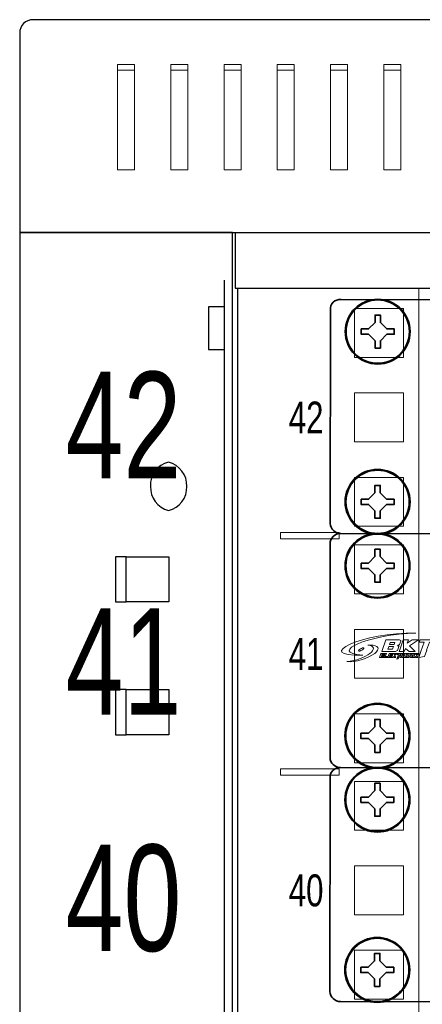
# Model space of a CAD drawing. Header units: millimetres. Extents: x 284 to 42354, y 172 to 67105.
# Tile 32 of 43: x 5459 to 6330, y 23846 to 25977. Entities that reach past the tile are written whole.
import ezdxf
from ezdxf.enums import TextEntityAlignment as Align

# ---------------------------------------------------------------- set-up
doc = ezdxf.new("R2010")
doc.units = ezdxf.units.MM
for name, color, linetype, lineweight in [('2DE_BKT_pp', 7, 'Continuous', 35), ('2DE_OBJ_BKT-pp', 93, 'Continuous', 25), ('2DE_TXT', 53, 'Continuous', 15), ('CP_DETAL', 33, 'Continuous', 9)]:
    doc.layers.add(name, color=color, linetype=linetype, lineweight=lineweight)
for name, color, linetype in [('2DE_OBJ_TXT', 53, 'Continuous'), ('BKT_LOGO', 5, 'Continuous'), ('CP_WIPEOUT', 7, 'Continuous')]:
    doc.layers.add(name, color=color, linetype=linetype)
doc.styles.add('CP_ATTR', font='ARIAL.TTF')
doc.styles.get("Standard").update_dxf_attribs({"font": 'arial.ttf'})

# ---------------------------------------------------------------- blocks, each defined once
blk = doc.blocks.new('2hpn_bkt_138_5sy0dho')
blk.add_wipeout([(-8.9, 3.51), (-6.9, 6.05), (471.7, 6.05), (473.7, 4.05), (473.7, -35.95), (471.7, -37.95), (-6.9, -37.95), (-8.9, -36.05)]).dxf.layer = 'CP_WIPEOUT'
for p, q in [((-4.6, -34.63), (-4.6, -29.38)), ((-4.6, -34.63), (-4.6, -29.38)), ((4.6, -29.37), (4.6, -34.63))]:
    blk.add_line(p, q)
for points in [[(-6.9, -37.95), (-6.9, -37.95), (-6.9, -37.95), (-6.9, -37.95), (471.7, -37.95), (471.7, -37.95), (471.7, -37.95, 0.41425), (473.7, -35.95), (473.7, -35.95), (473.7, 4.05, 0.414021), (471.7, 6.05), (471.7, 6.05), (-6.9, 6.05, 0.457803), (-8.9, 4.05), (-8.9, 4.05), (-8.9, -36.05, 0.414214), (-6.9, -37.95), (-6.9, -37.95)], [(-2.75, 3.3), (-2.75, 3.3), (2.75, 3.3, -0.401538), (5.75, 0.3), (5.75, 0.3), (5.75, -0.3, -0.401538), (2.75, -3.3), (2.75, -3.3), (-2.75, -3.3, -0.401538), (-5.75, -0.3), (-5.75, -0.3), (-5.75, 0.2, -0.409645), (-2.75, 3.3), (-2.75, 3.3)], [(-2.75, -28.7), (-2.75, -28.7), (2.75, -28.7, -0.401538), (5.75, -31.7), (5.75, -31.7), (5.75, -32.3, -0.401538), (2.75, -35.3), (2.75, -35.3), (-2.75, -35.3, -0.401538), (-5.75, -32.3), (-5.75, -32.3), (-5.75, -31.8, -0.409645), (-2.75, -28.7), (-2.75, -28.7)]]:
    blk.add_lwpolyline(points, format="xyb")
at = {"linetype": 'ByBlock', "style": 'CP_ATTR', "flags": 9}
for tag in ['ARTICLE', 'PRODUCER']:
    blk.add_attdef(tag, text='', height=0.00005, dxfattribs=at).set_placement((0, 0), align=Align.MIDDLE_LEFT)
for points in [[(0, 5.95), (-1.54, 5.75), (-2.97, 5.15), (-4.21, 4.21), (-5.15, 2.98), (-5.75, 1.54), (-5.95, 0), (-5.75, -1.54), (-5.15, -2.97), (-4.21, -4.21), (-2.97, -5.15), (-1.54, -5.75), (0, -5.95), (1.54, -5.75), (2.98, -5.15), (4.21, -4.21), (5.15, -2.97), (5.75, -1.54), (5.95, 0), (5.75, 1.54), (5.15, 2.98), (4.21, 4.21), (2.98, 5.15), (1.54, 5.75)], [(0, -26.05), (-1.54, -26.25), (-2.97, -26.85), (-4.21, -27.79), (-5.15, -29.02), (-5.75, -30.46), (-5.95, -32), (-5.75, -33.54), (-5.15, -34.97), (-4.21, -36.21), (-2.97, -37.15), (-1.54, -37.75), (0, -37.95), (1.54, -37.75), (2.98, -37.15), (4.21, -36.21), (5.15, -34.97), (5.75, -33.54), (5.95, -32), (5.75, -30.46), (5.15, -29.02), (4.21, -27.79), (2.98, -26.85), (1.54, -26.25)]]:
    blk.add_wipeout(points).dxf.layer = 'CP_WIPEOUT'
for points in [[(-3.1, 0.5), (-1.7, 0.5), (-0.5, 1.7), (-0.5, 3.1), (0.5, 3.1), (0.5, 1.7), (1.7, 0.5), (3.1, 0.5), (3.1, -0.5), (1.7, -0.5), (0.5, -1.7), (0.5, -3.1), (-0.5, -3.1), (-0.5, -1.7), (-1.7, -0.5), (-3.1, -0.5), (-3.1, 0.5)], [(-3.1, -31.5), (-1.7, -31.5), (-0.5, -30.3), (-0.5, -28.9), (0.5, -28.9), (0.5, -30.3), (1.7, -31.5), (3.1, -31.5), (3.1, -32.5), (1.7, -32.5), (0.5, -33.7), (0.5, -35.1), (-0.5, -35.1), (-0.5, -33.7), (-1.7, -32.5), (-3.1, -32.5), (-3.1, -31.5)]]:
    blk.add_lwpolyline(points)
for centre, radius in [((0, 0), 6.1), ((0, 0), 5.95), ((0, -32), 6.1), ((0, -32), 5.95)]:
    blk.add_circle(centre, radius)
blk = doc.blocks.new('wipeout_1')
blk.add_wipeout([(-6.9, 6.05), (471.7, 6.05), (473.7, 4.05), (473.7, -35.95), (471.7, -37.95), (-6.9, -37.95), (-8.9, -36.05), (-8.9, 4.05)]).dxf.layer = 'CP_WIPEOUT'
blk = doc.blocks.new('2hpn_bkt_41_f7hy5j7')
for p, q in [((-4.6, -2.63), (-4.6, 2.62)), ((4.6, 2.63), (4.6, -2.63)), ((-4.6, -34.63), (-4.6, -29.38)), ((4.6, -29.37), (4.6, -34.63))]:
    blk.add_line(p, q)
for points in [[(-6.9, -37.95), (-6.9, -37.95), (-6.9, -37.95), (-6.9, -37.95), (471.7, -37.95), (471.7, -37.95), (471.7, -37.95, 0.41425), (473.7, -35.95), (473.7, -35.95), (473.7, 4.05, 0.414021), (471.7, 6.05), (471.7, 6.05), (-6.9, 6.05, 0.457803), (-8.9, 4.05), (-8.9, 4.05), (-8.9, -36.05, 0.414214), (-6.9, -37.95), (-6.9, -37.95)], [(-2.75, 3.3), (-2.75, 3.3), (2.75, 3.3, -0.401538), (5.75, 0.3), (5.75, 0.3), (5.75, -0.3, -0.401538), (2.75, -3.3), (2.75, -3.3), (-2.75, -3.3, -0.401538), (-5.75, -0.3), (-5.75, -0.3), (-5.75, 0.2, -0.409645), (-2.75, 3.3), (-2.75, 3.3)], [(-2.75, -28.7), (-2.75, -28.7), (2.75, -28.7, -0.401538), (5.75, -31.7), (5.75, -31.7), (5.75, -32.3, -0.401538), (2.75, -35.3), (2.75, -35.3), (-2.75, -35.3, -0.401538), (-5.75, -32.3), (-5.75, -32.3), (-5.75, -31.8, -0.409645), (-2.75, -28.7), (-2.75, -28.7)]]:
    blk.add_lwpolyline(points, format="xyb")
at = {"layer": 'BKT_LOGO', "lineweight": 9}
for points, knots in [([(-2.72, -16.8), (-9.71, -16.36), (-1.27, -12.81), (7.2, -12.71), (7.2, -12.71), (-2.61, -12.34), (-12.51, -17.2), (-2.72, -16.8)], [0, 0, 0, 0, 0.5, 0.5, 0.5, 0.5, 1, 1, 1, 1]), ([(0.8, -16.14), (0.8, -16.14), (1.59, -13.94), (1.59, -13.94), (1.59, -13.94), (1.59, -13.94), (3.97, -13.94), (3.97, -13.94), (3.97, -13.94), (4.11, -13.94), (4.22, -13.96), (4.29, -14), (4.29, -14), (4.36, -14.04), (4.4, -14.11), (4.39, -14.2), (4.39, -14.2), (4.39, -14.2), (4.17, -14.82), (4.17, -14.82), (4.17, -14.82), (4.12, -14.87), (4.06, -14.91), (4, -14.94), (4, -14.94), (3.94, -14.96), (3.88, -14.98), (3.81, -15), (3.81, -15), (3.81, -15), (3.79, -15.08), (3.79, -15.08), (3.79, -15.08), (3.84, -15.08), (3.89, -15.09), (3.92, -15.11), (3.92, -15.11), (3.95, -15.12), (3.99, -15.15), (4.04, -15.19), (4.04, -15.19), (4.04, -15.19), (3.77, -15.92), (3.77, -15.92), (3.77, -15.92), (3.66, -16.07), (3.46, -16.14), (3.18, -16.14), (3.18, -16.14), (3.18, -16.14), (0.8, -16.14), (0.8, -16.14)], [0, 0, 0, 0, 0.076923, 0.076923, 0.076923, 0.076923, 0.153846, 0.153846, 0.153846, 0.153846, 0.230769, 0.230769, 0.230769, 0.230769, 0.307692, 0.307692, 0.307692, 0.307692, 0.384615, 0.384615, 0.384615, 0.384615, 0.461538, 0.461538, 0.461538, 0.461538, 0.538462, 0.538462, 0.538462, 0.538462, 0.615385, 0.615385, 0.615385, 0.615385, 0.692308, 0.692308, 0.692308, 0.692308, 0.769231, 0.769231, 0.769231, 0.769231, 0.846154, 0.846154, 0.846154, 0.846154, 0.923077, 0.923077, 0.923077, 0.923077, 1, 1, 1, 1]), ([(3.13, -14.82), (3.13, -14.82), (3.27, -14.42), (3.27, -14.42), (3.27, -14.42), (3.27, -14.42), (2.41, -14.42), (2.41, -14.42), (2.41, -14.42), (2.41, -14.42), (2.26, -14.82), (2.26, -14.82), (2.26, -14.82), (2.26, -14.82), (3.13, -14.82), (3.13, -14.82)], [0, 0, 0, 0, 0.25, 0.25, 0.25, 0.25, 0.5, 0.5, 0.5, 0.5, 0.75, 0.75, 0.75, 0.75, 1, 1, 1, 1]), ([(5.99, -15.07), (5.99, -15.07), (7.11, -16.14), (7.11, -16.14), (7.11, -16.14), (7.11, -16.14), (5.95, -16.14), (5.95, -16.14), (5.95, -16.14), (5.95, -16.14), (5.26, -15.54), (5.26, -15.54), (5.26, -15.54), (5.26, -15.54), (5.26, -15.55), (5.26, -15.55), (5.26, -15.55), (5.26, -15.55), (5.04, -16.14), (5.04, -16.14), (5.04, -16.14), (5.04, -16.14), (4.07, -16.14), (4.07, -16.14), (4.07, -16.14), (4.07, -16.14), (4.32, -15.44), (4.32, -15.44), (4.32, -15.44), (4.32, -15.44), (4.31, -15.44), (4.31, -15.44), (4.31, -15.44), (4.31, -15.44), (4.32, -15.43), (4.32, -15.43), (4.32, -15.43), (4.32, -15.43), (4.86, -13.94), (4.86, -13.94), (4.86, -13.94), (4.86, -13.94), (5.84, -13.94), (5.84, -13.94), (5.84, -13.94), (5.84, -13.94), (5.61, -14.57), (5.61, -14.57), (5.61, -14.57), (5.61, -14.57), (6.55, -13.94), (6.55, -13.94), (6.55, -13.94), (6.55, -13.94), (7.73, -13.94), (7.73, -13.94), (7.73, -13.94), (7.73, -13.94), (7.69, -13.96), (7.69, -13.96), (7.69, -13.96), (7.69, -13.96), (5.99, -15.07), (5.99, -15.07)], [0, 0, 0, 0, 0.0625, 0.0625, 0.0625, 0.0625, 0.125, 0.125, 0.125, 0.125, 0.1875, 0.1875, 0.1875, 0.1875, 0.25, 0.25, 0.25, 0.25, 0.3125, 0.3125, 0.3125, 0.3125, 0.375, 0.375, 0.375, 0.375, 0.4375, 0.4375, 0.4375, 0.4375, 0.5, 0.5, 0.5, 0.5, 0.5625, 0.5625, 0.5625, 0.5625, 0.625, 0.625, 0.625, 0.625, 0.6875, 0.6875, 0.6875, 0.6875, 0.75, 0.75, 0.75, 0.75, 0.8125, 0.8125, 0.8125, 0.8125, 0.875, 0.875, 0.875, 0.875, 0.9375, 0.9375, 0.9375, 0.9375, 1, 1, 1, 1]), ([(9.25, -15.86), (9.25, -15.86), (8.83, -17.05), (8.83, -17.05), (8.83, -17.05), (8.83, -17.05), (7.76, -17.27), (7.76, -17.27), (7.76, -17.27), (7.76, -17.27), (8.16, -16.15), (8.16, -16.15), (8.16, -16.15), (8.16, -16.15), (8.79, -14.4), (8.79, -14.4), (8.79, -14.4), (8.79, -14.4), (7.84, -14.4), (7.84, -14.4), (7.84, -14.4), (7.84, -14.4), (8.01, -13.94), (8.01, -13.94), (8.01, -13.94), (8.01, -13.94), (10.56, -13.95), (10.56, -13.95), (10.56, -13.95), (10.56, -13.95), (10.39, -14.4), (10.39, -14.4), (10.39, -14.4), (10.39, -14.4), (9.77, -14.4), (9.77, -14.4), (9.77, -14.4), (9.77, -14.4), (9.24, -15.86), (9.24, -15.86), (9.24, -15.86), (9.24, -15.86), (9.25, -15.86), (9.25, -15.86)], [0, 0, 0, 0, 0.090909, 0.090909, 0.090909, 0.090909, 0.181818, 0.181818, 0.181818, 0.181818, 0.272727, 0.272727, 0.272727, 0.272727, 0.363636, 0.363636, 0.363636, 0.363636, 0.454545, 0.454545, 0.454545, 0.454545, 0.545455, 0.545455, 0.545455, 0.545455, 0.636364, 0.636364, 0.636364, 0.636364, 0.727273, 0.727273, 0.727273, 0.727273, 0.818182, 0.818182, 0.818182, 0.818182, 0.909091, 0.909091, 0.909091, 0.909091, 1, 1, 1, 1]), ([(-5.76, -18.04), (-2.27, -17.77), (0.97, -15.23), (-1.83, -14.96), (-1.83, -14.96), (-1.67, -14.94), (-1.52, -14.94), (-1.37, -14.94), (-1.37, -14.94), (0.2, -14.94), (0.58, -15.64), (-0.52, -16.5), (-0.52, -16.5), (-1.74, -17.46), (-4.25, -18.19), (-5.76, -18.04)], [0, 0, 0, 0, 0.25, 0.25, 0.25, 0.25, 0.5, 0.5, 0.5, 0.5, 0.75, 0.75, 0.75, 0.75, 1, 1, 1, 1]), ([(-2.65, -15.45), (-2.49, -15.45), (-2.52, -15.59), (-2.74, -15.76), (-2.74, -15.76), (-2.96, -15.93), (-3.27, -16.07), (-3.44, -16.07), (-3.44, -16.07), (-3.61, -16.07), (-3.57, -15.93), (-3.35, -15.76), (-3.35, -15.76), (-3.14, -15.59), (-2.82, -15.45), (-2.65, -15.45)], [0, 0, 0, 0, 0.25, 0.25, 0.25, 0.25, 0.5, 0.5, 0.5, 0.5, 0.75, 0.75, 0.75, 0.75, 1, 1, 1, 1]), ([(0.65, -16.53), (0.65, -16.53), (1.39, -16.53), (1.39, -16.53), (1.39, -16.53), (1.39, -16.53), (1.26, -16.68), (1.26, -16.68), (1.26, -16.68), (1.26, -16.68), (0.85, -16.68), (0.85, -16.68), (0.85, -16.68), (0.85, -16.68), (0.8, -16.82), (0.8, -16.82), (0.8, -16.82), (0.8, -16.82), (1.21, -16.82), (1.21, -16.82), (1.21, -16.82), (1.21, -16.82), (1.15, -16.97), (1.15, -16.97), (1.15, -16.97), (1.15, -16.97), (0.75, -16.97), (0.75, -16.97), (0.75, -16.97), (0.75, -16.97), (0.7, -17.1), (0.7, -17.1), (0.7, -17.1), (0.7, -17.1), (1.18, -17.1), (1.18, -17.1), (1.18, -17.1), (1.18, -17.1), (1.05, -17.26), (1.05, -17.26), (1.05, -17.26), (1.05, -17.26), (0.39, -17.26), (0.39, -17.26), (0.39, -17.26), (0.39, -17.26), (0.65, -16.53), (0.65, -16.53)], [0, 0, 0, 0, 0.083333, 0.083333, 0.083333, 0.083333, 0.166667, 0.166667, 0.166667, 0.166667, 0.25, 0.25, 0.25, 0.25, 0.333333, 0.333333, 0.333333, 0.333333, 0.416667, 0.416667, 0.416667, 0.416667, 0.5, 0.5, 0.5, 0.5, 0.583333, 0.583333, 0.583333, 0.583333, 0.666667, 0.666667, 0.666667, 0.666667, 0.75, 0.75, 0.75, 0.75, 0.833333, 0.833333, 0.833333, 0.833333, 0.916667, 0.916667, 0.916667, 0.916667, 1, 1, 1, 1]), ([(1.47, -17.1), (1.47, -17.1), (1.88, -17.1), (1.88, -17.1), (1.88, -17.1), (1.88, -17.1), (1.9, -17.26), (1.9, -17.26), (1.9, -17.26), (1.9, -17.26), (1.17, -17.26), (1.17, -17.26), (1.17, -17.26), (1.17, -17.26), (1.43, -16.53), (1.43, -16.53), (1.43, -16.53), (1.43, -16.53), (1.68, -16.53), (1.68, -16.53), (1.68, -16.53), (1.68, -16.53), (1.47, -17.1), (1.47, -17.1)], [0, 0, 0, 0, 0.166667, 0.166667, 0.166667, 0.166667, 0.333333, 0.333333, 0.333333, 0.333333, 0.5, 0.5, 0.5, 0.5, 0.666667, 0.666667, 0.666667, 0.666667, 0.833333, 0.833333, 0.833333, 0.833333, 1, 1, 1, 1]), ([(2.19, -16.53), (2.19, -16.53), (2.92, -16.53), (2.92, -16.53), (2.92, -16.53), (2.92, -16.53), (2.8, -16.68), (2.8, -16.68), (2.8, -16.68), (2.8, -16.68), (2.39, -16.68), (2.39, -16.68), (2.39, -16.68), (2.39, -16.68), (2.34, -16.82), (2.34, -16.82), (2.34, -16.82), (2.34, -16.82), (2.75, -16.82), (2.75, -16.82), (2.75, -16.82), (2.75, -16.82), (2.69, -16.97), (2.69, -16.97), (2.69, -16.97), (2.69, -16.97), (2.29, -16.97), (2.29, -16.97), (2.29, -16.97), (2.29, -16.97), (2.24, -17.1), (2.24, -17.1), (2.24, -17.1), (2.24, -17.1), (2.72, -17.1), (2.72, -17.1), (2.72, -17.1), (2.72, -17.1), (2.59, -17.26), (2.59, -17.26), (2.59, -17.26), (2.59, -17.26), (1.93, -17.26), (1.93, -17.26), (1.93, -17.26), (1.93, -17.26), (2.19, -16.53), (2.19, -16.53)], [0, 0, 0, 0, 0.083333, 0.083333, 0.083333, 0.083333, 0.166667, 0.166667, 0.166667, 0.166667, 0.25, 0.25, 0.25, 0.25, 0.333333, 0.333333, 0.333333, 0.333333, 0.416667, 0.416667, 0.416667, 0.416667, 0.5, 0.5, 0.5, 0.5, 0.583333, 0.583333, 0.583333, 0.583333, 0.666667, 0.666667, 0.666667, 0.666667, 0.75, 0.75, 0.75, 0.75, 0.833333, 0.833333, 0.833333, 0.833333, 0.916667, 0.916667, 0.916667, 0.916667, 1, 1, 1, 1]), ([(2.81, -15.7), (2.81, -15.7), (3, -15.19), (3, -15.19), (3, -15.19), (3, -15.19), (2.13, -15.19), (2.13, -15.19), (2.13, -15.19), (2.13, -15.19), (1.94, -15.7), (1.94, -15.7), (1.94, -15.7), (1.94, -15.7), (2.81, -15.7), (2.81, -15.7)], [0, 0, 0, 0, 0.25, 0.25, 0.25, 0.25, 0.5, 0.5, 0.5, 0.5, 0.75, 0.75, 0.75, 0.75, 1, 1, 1, 1]), ([(3.22, -16.9), (3.22, -16.9), (3.48, -17.26), (3.48, -17.26), (3.48, -17.26), (3.48, -17.26), (3.18, -17.26), (3.18, -17.26), (3.18, -17.26), (3.18, -17.26), (3.02, -17.06), (3.02, -17.06), (3.02, -17.06), (3.02, -17.06), (3.02, -17.06), (3.02, -17.06), (3.02, -17.06), (3.02, -17.06), (2.95, -17.26), (2.95, -17.26), (2.95, -17.26), (2.95, -17.26), (2.71, -17.26), (2.71, -17.26), (2.71, -17.26), (2.71, -17.26), (2.79, -17.02), (2.79, -17.02), (2.79, -17.02), (2.79, -17.02), (2.79, -17.02), (2.79, -17.02), (2.79, -17.02), (2.79, -17.02), (2.79, -17.02), (2.79, -17.02), (2.79, -17.02), (2.79, -17.02), (2.97, -16.53), (2.97, -16.53), (2.97, -16.53), (2.97, -16.53), (3.22, -16.53), (3.22, -16.53), (3.22, -16.53), (3.22, -16.53), (3.14, -16.73), (3.14, -16.73), (3.14, -16.73), (3.14, -16.73), (3.4, -16.53), (3.4, -16.53), (3.4, -16.53), (3.4, -16.53), (3.69, -16.53), (3.69, -16.53), (3.69, -16.53), (3.69, -16.53), (3.68, -16.53), (3.68, -16.53), (3.68, -16.53), (3.68, -16.53), (3.69, -16.53), (3.69, -16.53), (3.69, -16.53), (3.69, -16.53), (3.22, -16.9), (3.22, -16.9)], [0, 0, 0, 0, 0.058824, 0.058824, 0.058824, 0.058824, 0.117647, 0.117647, 0.117647, 0.117647, 0.176471, 0.176471, 0.176471, 0.176471, 0.235294, 0.235294, 0.235294, 0.235294, 0.294118, 0.294118, 0.294118, 0.294118, 0.352941, 0.352941, 0.352941, 0.352941, 0.411765, 0.411765, 0.411765, 0.411765, 0.470588, 0.470588, 0.470588, 0.470588, 0.529412, 0.529412, 0.529412, 0.529412, 0.588235, 0.588235, 0.588235, 0.588235, 0.647059, 0.647059, 0.647059, 0.647059, 0.705882, 0.705882, 0.705882, 0.705882, 0.764706, 0.764706, 0.764706, 0.764706, 0.823529, 0.823529, 0.823529, 0.823529, 0.882353, 0.882353, 0.882353, 0.882353, 0.941176, 0.941176, 0.941176, 0.941176, 1, 1, 1, 1]), ([(4.04, -17.16), (4.04, -17.16), (3.92, -17.49), (3.92, -17.49), (3.92, -17.49), (3.92, -17.49), (3.65, -17.56), (3.65, -17.56), (3.65, -17.56), (3.65, -17.56), (3.75, -17.26), (3.75, -17.26), (3.75, -17.26), (3.75, -17.26), (3.96, -16.68), (3.96, -16.68), (3.96, -16.68), (3.96, -16.68), (3.72, -16.68), (3.72, -16.68), (3.72, -16.68), (3.72, -16.68), (3.78, -16.53), (3.78, -16.53), (3.78, -16.53), (3.78, -16.53), (4.4, -16.53), (4.4, -16.53), (4.4, -16.53), (4.4, -16.53), (4.35, -16.68), (4.35, -16.68), (4.35, -16.68), (4.35, -16.68), (4.21, -16.68), (4.21, -16.68), (4.21, -16.68), (4.21, -16.68), (4.04, -17.16), (4.04, -17.16), (4.04, -17.16), (4.04, -17.16), (4.04, -17.16), (4.04, -17.16)], [0, 0, 0, 0, 0.090909, 0.090909, 0.090909, 0.090909, 0.181818, 0.181818, 0.181818, 0.181818, 0.272727, 0.272727, 0.272727, 0.272727, 0.363636, 0.363636, 0.363636, 0.363636, 0.454545, 0.454545, 0.454545, 0.454545, 0.545455, 0.545455, 0.545455, 0.545455, 0.636364, 0.636364, 0.636364, 0.636364, 0.727273, 0.727273, 0.727273, 0.727273, 0.818182, 0.818182, 0.818182, 0.818182, 0.909091, 0.909091, 0.909091, 0.909091, 1, 1, 1, 1]), ([(4.43, -17.26), (4.43, -17.26), (4.18, -17.26), (4.18, -17.26), (4.18, -17.26), (4.18, -17.26), (4.31, -16.91), (4.31, -16.91), (4.31, -16.91), (4.31, -16.91), (4.31, -16.9), (4.31, -16.9), (4.31, -16.9), (4.31, -16.9), (4.31, -16.9), (4.31, -16.9), (4.31, -16.9), (4.31, -16.9), (4.44, -16.53), (4.44, -16.53), (4.44, -16.53), (4.44, -16.53), (5.05, -16.53), (5.05, -16.53), (5.05, -16.53), (5.08, -16.53), (5.11, -16.53), (5.13, -16.55), (5.13, -16.55), (5.14, -16.56), (5.15, -16.58), (5.15, -16.61), (5.15, -16.61), (5.13, -16.66), (5.12, -16.7), (5.11, -16.73), (5.11, -16.73), (5.09, -16.76), (5.09, -16.78), (5.08, -16.8), (5.08, -16.8), (5.08, -16.81), (5.07, -16.83), (5.07, -16.83), (5.07, -16.83), (5.07, -16.84), (5.06, -16.85), (5.06, -16.85), (5.06, -16.85), (5.05, -16.88), (5.03, -16.9), (5.01, -16.91), (5.01, -16.91), (4.98, -16.92), (4.96, -16.93), (4.93, -16.94), (4.93, -16.94), (4.93, -16.94), (4.93, -16.94), (4.93, -16.94), (4.93, -16.94), (4.93, -16.94), (4.84, -16.94), (4.84, -16.94), (4.84, -16.94), (4.84, -16.94), (4.91, -17.26), (4.91, -17.26), (4.91, -17.26), (4.91, -17.26), (4.66, -17.26), (4.66, -17.26), (4.66, -17.26), (4.66, -17.26), (4.58, -16.94), (4.58, -16.94), (4.58, -16.94), (4.58, -16.94), (4.63, -16.82), (4.63, -16.82), (4.63, -16.82), (4.63, -16.82), (4.81, -16.82), (4.81, -16.82), (4.81, -16.82), (4.81, -16.82), (4.86, -16.68), (4.86, -16.68), (4.86, -16.68), (4.86, -16.68), (4.63, -16.68), (4.63, -16.68), (4.63, -16.68), (4.63, -16.68), (4.43, -17.26), (4.43, -17.26)], [0, 0, 0, 0, 0.041667, 0.041667, 0.041667, 0.041667, 0.083333, 0.083333, 0.083333, 0.083333, 0.125, 0.125, 0.125, 0.125, 0.166667, 0.166667, 0.166667, 0.166667, 0.208333, 0.208333, 0.208333, 0.208333, 0.25, 0.25, 0.25, 0.25, 0.291667, 0.291667, 0.291667, 0.291667, 0.333333, 0.333333, 0.333333, 0.333333, 0.375, 0.375, 0.375, 0.375, 0.416667, 0.416667, 0.416667, 0.416667, 0.458333, 0.458333, 0.458333, 0.458333, 0.5, 0.5, 0.5, 0.5, 0.541667, 0.541667, 0.541667, 0.541667, 0.583333, 0.583333, 0.583333, 0.583333, 0.625, 0.625, 0.625, 0.625, 0.666667, 0.666667, 0.666667, 0.666667, 0.708333, 0.708333, 0.708333, 0.708333, 0.75, 0.75, 0.75, 0.75, 0.791667, 0.791667, 0.791667, 0.791667, 0.833333, 0.833333, 0.833333, 0.833333, 0.875, 0.875, 0.875, 0.875, 0.916667, 0.916667, 0.916667, 0.916667, 0.958333, 0.958333, 0.958333, 0.958333, 1, 1, 1, 1]), ([(5.09, -17.26), (5.02, -17.26), (4.98, -17.23), (4.98, -17.18), (4.98, -17.18), (5.02, -17.08), (5.06, -16.98), (5.09, -16.89), (5.09, -16.89), (5.12, -16.8), (5.16, -16.7), (5.19, -16.61), (5.19, -16.61), (5.21, -16.58), (5.23, -16.56), (5.26, -16.55), (5.26, -16.55), (5.28, -16.53), (5.31, -16.53), (5.35, -16.53), (5.35, -16.53), (5.35, -16.53), (5.82, -16.53), (5.82, -16.53), (5.82, -16.53), (5.86, -16.53), (5.89, -16.53), (5.9, -16.55), (5.9, -16.55), (5.92, -16.56), (5.93, -16.58), (5.92, -16.61), (5.92, -16.61), (5.89, -16.7), (5.86, -16.8), (5.82, -16.89), (5.82, -16.89), (5.79, -16.98), (5.75, -17.08), (5.72, -17.18), (5.72, -17.18), (5.69, -17.23), (5.63, -17.26), (5.56, -17.26), (5.56, -17.26), (5.56, -17.26), (5.09, -17.26), (5.09, -17.26)], [0, 0, 0, 0, 0.083333, 0.083333, 0.083333, 0.083333, 0.166667, 0.166667, 0.166667, 0.166667, 0.25, 0.25, 0.25, 0.25, 0.333333, 0.333333, 0.333333, 0.333333, 0.416667, 0.416667, 0.416667, 0.416667, 0.5, 0.5, 0.5, 0.5, 0.583333, 0.583333, 0.583333, 0.583333, 0.666667, 0.666667, 0.666667, 0.666667, 0.75, 0.75, 0.75, 0.75, 0.833333, 0.833333, 0.833333, 0.833333, 0.916667, 0.916667, 0.916667, 0.916667, 1, 1, 1, 1]), ([(6.46, -17.26), (6.46, -17.26), (6.21, -17.26), (6.21, -17.26), (6.21, -17.26), (6.21, -17.26), (6.21, -17.25), (6.21, -17.25), (6.21, -17.25), (6.21, -17.25), (6.21, -17.25), (6.21, -17.25), (6.21, -17.25), (6.21, -17.25), (6.42, -16.68), (6.42, -16.68), (6.42, -16.68), (6.42, -16.68), (6.19, -16.68), (6.19, -16.68), (6.19, -16.68), (6.19, -16.68), (5.98, -17.26), (5.98, -17.26), (5.98, -17.26), (5.98, -17.26), (5.73, -17.26), (5.73, -17.26), (5.73, -17.26), (5.73, -17.26), (6, -16.53), (6, -16.53), (6, -16.53), (6, -16.53), (6.73, -16.53), (6.73, -16.53), (6.73, -16.53), (6.73, -16.53), (6.46, -17.26), (6.46, -17.26)], [0, 0, 0, 0, 0.1, 0.1, 0.1, 0.1, 0.2, 0.2, 0.2, 0.2, 0.3, 0.3, 0.3, 0.3, 0.4, 0.4, 0.4, 0.4, 0.5, 0.5, 0.5, 0.5, 0.6, 0.6, 0.6, 0.6, 0.7, 0.7, 0.7, 0.7, 0.8, 0.8, 0.8, 0.8, 0.9, 0.9, 0.9, 0.9, 1, 1, 1, 1]), ([(6.75, -17.26), (6.75, -17.26), (6.51, -17.26), (6.51, -17.26), (6.51, -17.26), (6.51, -17.26), (6.77, -16.53), (6.77, -16.53), (6.77, -16.53), (6.77, -16.53), (7.02, -16.53), (7.02, -16.53), (7.02, -16.53), (7.02, -16.53), (6.75, -17.26), (6.75, -17.26)], [0, 0, 0, 0, 0.25, 0.25, 0.25, 0.25, 0.5, 0.5, 0.5, 0.5, 0.75, 0.75, 0.75, 0.75, 1, 1, 1, 1]), ([(7.32, -16.9), (7.32, -16.9), (7.57, -17.26), (7.57, -17.26), (7.57, -17.26), (7.57, -17.26), (7.28, -17.26), (7.28, -17.26), (7.28, -17.26), (7.28, -17.26), (7.12, -17.06), (7.12, -17.06), (7.12, -17.06), (7.12, -17.06), (7.12, -17.06), (7.12, -17.06), (7.12, -17.06), (7.12, -17.06), (7.05, -17.26), (7.05, -17.26), (7.05, -17.26), (7.05, -17.26), (6.8, -17.26), (6.8, -17.26), (6.8, -17.26), (6.8, -17.26), (6.88, -17.02), (6.88, -17.02), (6.88, -17.02), (6.88, -17.02), (6.88, -17.02), (6.88, -17.02), (6.88, -17.02), (6.88, -17.02), (6.88, -17.02), (6.88, -17.02), (6.88, -17.02), (6.88, -17.02), (7.06, -16.53), (7.06, -16.53), (7.06, -16.53), (7.06, -16.53), (7.31, -16.53), (7.31, -16.53), (7.31, -16.53), (7.31, -16.53), (7.23, -16.73), (7.23, -16.73), (7.23, -16.73), (7.23, -16.73), (7.49, -16.53), (7.49, -16.53), (7.49, -16.53), (7.49, -16.53), (7.79, -16.53), (7.79, -16.53), (7.79, -16.53), (7.79, -16.53), (7.78, -16.53), (7.78, -16.53), (7.78, -16.53), (7.78, -16.53), (7.32, -16.9), (7.32, -16.9)], [0, 0, 0, 0, 0.0625, 0.0625, 0.0625, 0.0625, 0.125, 0.125, 0.125, 0.125, 0.1875, 0.1875, 0.1875, 0.1875, 0.25, 0.25, 0.25, 0.25, 0.3125, 0.3125, 0.3125, 0.3125, 0.375, 0.375, 0.375, 0.375, 0.4375, 0.4375, 0.4375, 0.4375, 0.5, 0.5, 0.5, 0.5, 0.5625, 0.5625, 0.5625, 0.5625, 0.625, 0.625, 0.625, 0.625, 0.6875, 0.6875, 0.6875, 0.6875, 0.75, 0.75, 0.75, 0.75, 0.8125, 0.8125, 0.8125, 0.8125, 0.875, 0.875, 0.875, 0.875, 0.9375, 0.9375, 0.9375, 0.9375, 1, 1, 1, 1]), ([(5.28, -17.1), (5.28, -17.1), (5.49, -17.1), (5.49, -17.1), (5.49, -17.1), (5.49, -17.1), (5.63, -16.68), (5.63, -16.68), (5.63, -16.68), (5.63, -16.68), (5.43, -16.68), (5.43, -16.68), (5.43, -16.68), (5.43, -16.68), (5.28, -17.1), (5.28, -17.1)], [0, 0, 0, 0, 0.25, 0.25, 0.25, 0.25, 0.5, 0.5, 0.5, 0.5, 0.75, 0.75, 0.75, 0.75, 1, 1, 1, 1])]:
    blk.add_open_spline(points, degree=3, knots=knots, dxfattribs=at)
at = {"linetype": 'ByBlock', "style": 'CP_ATTR', "flags": 1}
for tag in ['ARTICLE', 'PRODUCT-TYPE', 'PRODUCER', 'CHARACTER', 'OTHER']:
    blk.add_attdef(tag, text='', height=0.00005, dxfattribs=at).set_placement((0, 0), align=Align.MIDDLE_LEFT)
blk = doc.blocks.new('2D_BKT_switchgear_102')
at = {"lineweight": 0, "style": 'CP_ATTR'}
for tag in ['ORDER-NO', 'NAME']:
    blk.add_attdef(tag, text='', height=0.00005, dxfattribs=at).set_placement((-0.09, -0.02), align=Align.MIDDLE_LEFT)
at = {"linetype": 'ByBlock', "style": 'CP_ATTR', "flags": 9}
for tag in ['ARTICLE', 'PRODUCT-TYPE', 'PRODUCER', 'CHARACTER', 'OTHER']:
    blk.add_attdef(tag, text='', height=0.00005, dxfattribs=at).set_placement((-0.09, -0.02), align=Align.MIDDLE_LEFT)
blk.add_wipeout([(0, 5.95), (-1.54, 5.75), (-2.98, 5.15), (-4.21, 4.21), (-5.15, 2.97), (-5.75, 1.54), (-5.95, 0), (-5.75, -1.54), (-5.15, -2.98), (-4.21, -4.21), (-2.98, -5.15), (-1.54, -5.75), (0, -5.95), (1.54, -5.75), (2.97, -5.15), (4.21, -4.21), (5.15, -2.98), (5.75, -1.54), (5.95, 0), (5.75, 1.54), (5.15, 2.97), (4.21, 4.21), (2.97, 5.15), (1.54, 5.75)]).dxf.layer = 'CP_WIPEOUT'
blk.add_lwpolyline([(-3.1, 0.5), (-1.7, 0.5), (-0.5, 1.7), (-0.5, 3.1), (0.5, 3.1), (0.5, 1.7), (1.7, 0.5), (3.1, 0.5), (3.1, -0.5), (1.7, -0.5), (0.5, -1.7), (0.5, -3.1), (-0.5, -3.1), (-0.5, -1.7), (-1.7, -0.5), (-3.1, -0.5), (-3.1, 0.5)])
for radius in [6.1, 5.95]:
    blk.add_circle((0, 0), radius)
for tag in ['NAME', 'NUMBER', 'GROUP', 'ARTICLE', 'PRODUCT-TYPE', 'ORDER-NO', 'PRODUCER', 'VOLTAGE', 'POWER', 'CHARACTER', 'OTHER', 'DIMS', 'MATERIAL', 'IP', 'WEIGHT']:
    blk.add_attdef(tag, text='', height=0.00005, dxfattribs=at).set_placement((-0.09, -0.02), align=Align.MIDDLE_LEFT)
blk = doc.blocks.new('2d_bkt_switchward_1_08_52m2dvd')
for points in [[(0, 1940.5), (600, 1940.5), (600, 1977.99, 0.413594), (597.5, 1980.5), (2.5, 1980.5, 0.414833), (0, 1977.99), (0, 1940.5)], [(27.97, 1897.31, 0.372283), (24.59, 1892.76, 0.35272), (27.97, 1888.21, 0.357188), (31.4, 1892.75, 0.354082), (27.97, 1897.31, -23.748594)]]:
    blk.add_lwpolyline(points, format="xyb")
for points in [[(0, 1940.5), (0, 49.5), (40, 49.5), (40, 1940.5), (0, 1940.5)], [(40.5, 1940.39), (40.5, 1930), (559.5, 1930), (559.5, 1940.39)], [(38.5, 60), (38.5, 1931.51), (38.5, 1931.51)], [(41, 60), (41, 1930), (41, 1930)], [(38.5, 1926.51), (35.5, 1926.51), (35.5, 1918.51), (38.5, 1918.51)], [(20, 1879.54), (28, 1879.54), (28, 1871.04), (20, 1871.04), (20, 1879.54), (18, 1879.54), (18, 1871.04), (20, 1871.04)], [(20, 1854.54), (28, 1854.54), (28, 1846.04), (20, 1846.04), (20, 1854.54), (18, 1854.54), (18, 1846.04), (20, 1846.04)]]:
    blk.add_lwpolyline(points)
at = {"layer": 'CP_DETAL'}
for points in [[(21.6, 1971.01), (21.6, 1972.07), (18.4, 1972.07), (18.4, 1971.01), (21.6, 1971.01), (18.4, 1971.01), (18.4, 1952.25), (21.6, 1952.25), (21.6, 1971.01)], [(31.6, 1971.01), (31.6, 1972.07), (28.4, 1972.07), (28.4, 1971.01), (31.6, 1971.01), (28.4, 1971.01), (28.4, 1952.25), (31.6, 1952.25), (31.6, 1971.01)], [(41.6, 1971.01), (41.6, 1972.07), (38.4, 1972.07), (38.4, 1971.01), (41.6, 1971.01), (38.4, 1971.01), (38.4, 1952.25), (41.6, 1952.25), (41.6, 1971.01)], [(51.6, 1971.01), (51.6, 1972.07), (48.4, 1972.07), (48.4, 1971.01), (51.6, 1971.01), (48.4, 1971.01), (48.4, 1952.25), (51.6, 1952.25), (51.6, 1971.01)], [(61.6, 1971.01), (61.6, 1972.07), (58.4, 1972.07), (58.4, 1971.01), (61.6, 1971.01), (58.4, 1971.01), (58.4, 1952.25), (61.6, 1952.25), (61.6, 1971.01)], [(71.6, 1971.01), (71.6, 1972.07), (68.4, 1972.07), (68.4, 1971.01), (71.6, 1971.01), (68.4, 1971.01), (68.4, 1952.25), (71.6, 1952.25), (71.6, 1971.01)], [(75, 60), (75, 1930), (75, 1930)], [(62.9, 1917), (72.1, 1917), (72.1, 1926.2), (62.9, 1926.2), (62.9, 1917)], [(62.9, 1901.12), (72.1, 1901.12), (72.1, 1910.32), (62.9, 1910.32), (62.9, 1901.12)], [(62.9, 1885.25), (72.1, 1885.25), (72.1, 1894.45), (62.9, 1894.45), (62.9, 1885.25)], [(49.01, 1884.1), (60.01, 1884.1), (60.01, 1882.9), (49.01, 1882.9), (49.01, 1884.1)], [(62.9, 1872.55), (72.1, 1872.55), (72.1, 1881.75), (62.9, 1881.75), (62.9, 1872.55)], [(62.9, 1856.67), (72.1, 1856.67), (72.1, 1865.87), (62.9, 1865.87), (62.9, 1856.67)], [(62.9, 1840.8), (72.1, 1840.8), (72.1, 1850), (62.9, 1850), (62.9, 1840.8)], [(49.01, 1839.65), (60.01, 1839.65), (60.01, 1838.45), (49.01, 1838.45), (49.01, 1839.65)], [(62.9, 1828.1), (72.1, 1828.1), (72.1, 1837.3), (62.9, 1837.3), (62.9, 1828.1)], [(62.9, 1812.23), (72.1, 1812.23), (72.1, 1821.42), (62.9, 1821.42), (62.9, 1812.23)], [(62.9, 1796.35), (72.1, 1796.35), (72.1, 1805.55), (62.9, 1805.55), (62.9, 1796.35)]]:
    blk.add_lwpolyline(points, dxfattribs=at)
at = {"style": 'CP_ATTR', "flags": 9}
for tag in ['ARTICLE', 'PRODUCT-TYPE', 'PRODUCER', 'CHARACTER', 'OTHER']:
    blk.add_attdef(tag, text='', height=0.00005, dxfattribs=at).set_placement((67.41, 67.69), align=Align.MIDDLE_LEFT)
at = {"layer": '2DE_OBJ_TXT', "width": 0.7}
for s, p in [('42', (8.63, 1894.3)), ('41', (8.63, 1849.85)), ('40', (8.63, 1805.4))]:
    blk.add_text(s, height=20, dxfattribs=at).set_placement(p)
at = {"layer": '2DE_TXT', "width": 0.7}
for s, p in [('42', (50.56, 1902.7)), ('41', (50.56, 1858.25)), ('40', (50.56, 1813.8))]:
    blk.add_text(s, height=6, dxfattribs=at).set_placement(p)
at = {"layer": '2DE_TXT', "style": 'CP_ATTR', "width": 0.8}
for tag, p in [('NAME', (-3.39, 2020.54)), ('ORDER-NO', (-3.39, 2002.94))]:
    blk.add_attdef(tag, text='', height=10, dxfattribs=at).set_placement(p, align=Align.MIDDLE_LEFT)

msp = doc.modelspace()

# ---------------------------------------------------------------- block references
at = {"layer": '2DE_BKT_pp', "xscale": 11.50760455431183, "yscale": 11.50760455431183, "zscale": 11.50760455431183, "rotation": 359.9585277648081}
for p in [(6233.5, 25301.7, 41413.7), (6232.8, 24289, 41413.7)]:
    msp.add_blockref('2hpn_bkt_138_5sy0dho', p, dxfattribs=at)

# ---------------------------------------------------------------- next in the draw order: block references
at = {"layer": 'CP_WIPEOUT', "xscale": 11.50760455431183, "yscale": 11.50760455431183, "zscale": 11.50760455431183, "rotation": 359.9585277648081}
msp.add_blockref('wipeout_1', (6233.1, 24795.3, 41413.7), dxfattribs=at)

# ---------------------------------------------------------------- next in the draw order: block references
at = {"layer": '2DE_BKT_pp', "xscale": 11.50760455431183, "yscale": 11.50760455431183, "zscale": 11.50760455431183, "rotation": 359.9585277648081}
msp.add_blockref('2hpn_bkt_41_f7hy5j7', (6233.1, 24795.3, 41413.7), dxfattribs=at)

# ---------------------------------------------------------------- next in the draw order: block references
for p in [(6233.1, 24795.3, 41413.7), (6232.9, 24427.1, 41413.7)]:
    msp.add_blockref('2D_BKT_switchgear_102', p, dxfattribs=at)

# ---------------------------------------------------------------- next in the draw order: block references
at = {"layer": '2DE_OBJ_BKT-pp', "xscale": 11.50760455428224, "yscale": 11.50760455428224, "zscale": 11.50760455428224}
msp.add_blockref('2d_bkt_switchward_1_08_52m2dvd', (5459.3, 3185.8, 41413.7), dxfattribs=at)

doc.saveas('drawing.dxf')
